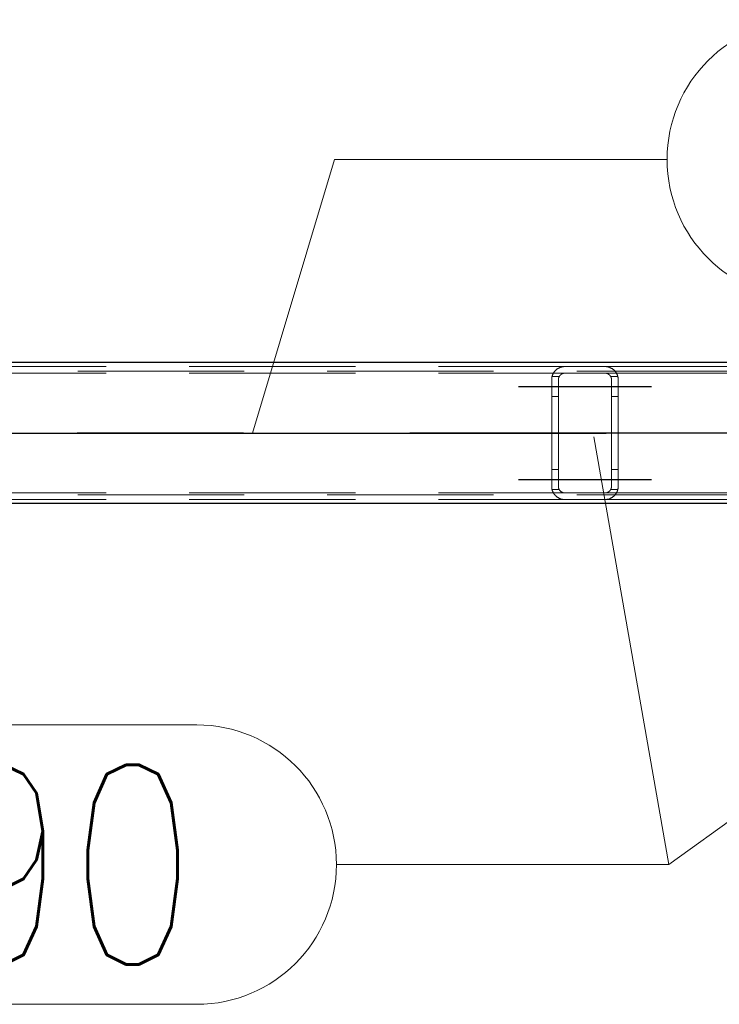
# Model space of a CAD drawing. Header units: millimetres. Extents: x -851 to 2, y 9346 to 10016.
# Tile 129 of 256: x -662 to -652, y 9567 to 9582. Entities that reach past the tile are written whole.
import ezdxf

# ---------------------------------------------------------------- set-up
doc = ezdxf.new("R2010")
doc.units = ezdxf.units.MM
doc.header["$LTSCALE"] = 10
doc.linetypes.add('HIDDEN', pattern=[0.375, 0.25, -0.125])
doc.linetypes.add('MITTE', pattern=[2, 1.25, -0.25, 0.25, -0.25])
for name, color, linetype, lineweight in [('PS_Hidden', 2, 'HIDDEN', 9), ('PS_Pos', 1, 'Continuous', 15), ('PS_Shape', 161, 'Continuous', 30), ('PS_SOLID', 7, 'Continuous', 30)]:
    doc.layers.add(name, color=color, linetype=linetype, lineweight=lineweight)
doc.layers.add('PS_Mid', color=5, linetype='MITTE')
doc.styles.add('simplex', font='simplex.shx', dxfattribs={"width": 0.75})

# ---------------------------------------------------------------- blocks, each defined once
blk = doc.blocks.new('*X706')
at = {"layer": 'PS_Hidden', "color": 2, "linetype": 'HIDDEN'}
for p, q in [((-486.492, 9576.72), (-781.692, 9576.72)), ((-663.568, 9576.79), (-654.168, 9576.79)), ((-654.334, 9576.702), (-654.332, 9576.706)), ((-654.332, 9576.706), (-654.329, 9576.709)), ((-654.329, 9576.709), (-654.326, 9576.713)), ((-654.326, 9576.713), (-654.324, 9576.716)), ((-654.324, 9576.716), (-654.321, 9576.72)), ((-654.321, 9576.72), (-654.318, 9576.723)), ((-654.318, 9576.723), (-654.315, 9576.727)), ((-654.315, 9576.727), (-654.312, 9576.73)), ((-654.312, 9576.73), (-654.309, 9576.733)), ((-654.309, 9576.733), (-654.305, 9576.736)), ((-654.305, 9576.736), (-654.302, 9576.739)), ((-654.302, 9576.739), (-654.299, 9576.742)), ((-654.299, 9576.742), (-654.296, 9576.745)), ((-654.296, 9576.745), (-654.292, 9576.747)), ((-654.292, 9576.747), (-654.289, 9576.75)), ((-654.289, 9576.75), (-654.285, 9576.753)), ((-654.285, 9576.753), (-654.281, 9576.756)), ((-654.281, 9576.756), (-654.277, 9576.758)), ((-654.277, 9576.758), (-654.273, 9576.761)), ((-654.273, 9576.761), (-654.268, 9576.763)), ((-654.268, 9576.763), (-654.264, 9576.766)), ((-654.264, 9576.766), (-654.259, 9576.768)), ((-654.259, 9576.768), (-654.255, 9576.771)), ((-654.255, 9576.771), (-654.25, 9576.773)), ((-654.25, 9576.773), (-654.245, 9576.775)), ((-654.245, 9576.775), (-654.24, 9576.777)), ((-654.24, 9576.777), (-654.234, 9576.779)), ((-654.234, 9576.779), (-654.229, 9576.781)), ((-654.229, 9576.781), (-654.223, 9576.783)), ((-654.223, 9576.783), (-654.218, 9576.784)), ((-654.218, 9576.784), (-654.211, 9576.786)), ((-654.211, 9576.786), (-654.205, 9576.787)), ((-654.205, 9576.787), (-654.198, 9576.788)), ((-654.198, 9576.788), (-654.191, 9576.789)), ((-654.191, 9576.789), (-654.183, 9576.79)), ((-654.183, 9576.79), (-654.176, 9576.79)), ((-654.176, 9576.79), (-654.168, 9576.79)), ((-654.168, 9576.79), (-653.568, 9576.79)), ((-654.168, 9576.79), (-654.168, 9576.79)), ((-653.568, 9576.79), (-644.168, 9576.79)), ((-653.568, 9576.79), (-653.561, 9576.79)), ((-653.561, 9576.79), (-653.554, 9576.79)), ((-653.554, 9576.79), (-653.547, 9576.789)), ((-653.547, 9576.789), (-653.54, 9576.788)), ((-653.54, 9576.788), (-653.533, 9576.787)), ((-653.533, 9576.787), (-653.526, 9576.786)), ((-653.526, 9576.786), (-653.519, 9576.784)), ((-653.519, 9576.784), (-653.513, 9576.783)), ((-653.513, 9576.783), (-653.507, 9576.781)), ((-653.507, 9576.781), (-653.502, 9576.779)), ((-653.502, 9576.779), (-653.497, 9576.777)), ((-653.497, 9576.777), (-653.492, 9576.775)), ((-653.492, 9576.775), (-653.487, 9576.773)), ((-653.487, 9576.773), (-653.482, 9576.771)), ((-653.482, 9576.771), (-653.477, 9576.768)), ((-653.477, 9576.768), (-653.472, 9576.766)), ((-653.472, 9576.766), (-653.468, 9576.763)), ((-653.468, 9576.763), (-653.463, 9576.76)), ((-653.463, 9576.76), (-653.459, 9576.758)), ((-653.459, 9576.758), (-653.455, 9576.755)), ((-653.455, 9576.755), (-653.451, 9576.752)), ((-653.451, 9576.752), (-653.447, 9576.749)), ((-653.447, 9576.749), (-653.443, 9576.746)), ((-653.443, 9576.746), (-653.439, 9576.743)), ((-653.439, 9576.743), (-653.436, 9576.74)), ((-653.436, 9576.74), (-653.432, 9576.737)), ((-653.432, 9576.737), (-653.429, 9576.734)), ((-653.429, 9576.734), (-653.426, 9576.731)), ((-653.426, 9576.731), (-653.423, 9576.728)), ((-653.423, 9576.728), (-653.42, 9576.725)), ((-653.42, 9576.725), (-653.417, 9576.721)), ((-653.417, 9576.721), (-653.414, 9576.718)), ((-653.414, 9576.718), (-653.412, 9576.715)), ((-653.412, 9576.715), (-653.409, 9576.711)), ((-653.409, 9576.711), (-653.406, 9576.707)), ((-653.406, 9576.707), (-653.404, 9576.704)), ((-663.568, 9576.69), (-654.168, 9576.69)), ((-654.368, 9576.605), (-654.367, 9576.61)), ((-654.368, 9576.6), (-654.368, 9576.605)), ((-654.368, 9576.595), (-654.368, 9576.6)), ((-654.368, 9576.59), (-654.368, 9576.595)), ((-654.368, 9574.99), (-654.368, 9576.59)), ((-654.367, 9576.615), (-654.366, 9576.619)), ((-654.367, 9576.61), (-654.367, 9576.615)), ((-654.366, 9576.619), (-654.365, 9576.624)), ((-654.365, 9576.629), (-654.364, 9576.634)), ((-654.365, 9576.624), (-654.365, 9576.629)), ((-654.364, 9576.634), (-654.363, 9576.638)), ((-654.363, 9576.638), (-654.361, 9576.643)), ((-654.255, 9576.64), (-654.362, 9576.64)), ((-654.361, 9576.643), (-654.36, 9576.647)), ((-654.36, 9576.647), (-654.359, 9576.652)), ((-654.359, 9576.652), (-654.357, 9576.656)), ((-654.357, 9576.656), (-654.356, 9576.661)), ((-654.356, 9576.661), (-654.354, 9576.665)), ((-654.354, 9576.665), (-654.352, 9576.67)), ((-654.352, 9576.67), (-654.35, 9576.674)), ((-654.35, 9576.674), (-654.348, 9576.678)), ((-654.348, 9576.678), (-654.346, 9576.682)), ((-654.346, 9576.682), (-654.344, 9576.686)), ((-654.344, 9576.686), (-654.342, 9576.69)), ((-654.342, 9576.69), (-654.339, 9576.694)), ((-654.339, 9576.694), (-654.337, 9576.698)), ((-654.337, 9576.698), (-654.334, 9576.702)), ((-654.267, 9576.604), (-654.268, 9576.601)), ((-654.268, 9576.601), (-654.268, 9576.599)), ((-654.268, 9576.599), (-654.268, 9576.597)), ((-654.268, 9576.597), (-654.268, 9576.595)), ((-654.268, 9576.595), (-654.268, 9576.593)), ((-654.268, 9576.593), (-654.268, 9576.59)), ((-654.268, 9576.59), (-654.268, 9574.99)), ((-654.268, 9576.59), (-654.268, 9576.59)), ((-654.266, 9576.61), (-654.267, 9576.608)), ((-654.267, 9576.608), (-654.267, 9576.606)), ((-654.267, 9576.606), (-654.267, 9576.604)), ((-654.265, 9576.615), (-654.266, 9576.613)), ((-654.266, 9576.613), (-654.266, 9576.61)), ((-654.264, 9576.619), (-654.265, 9576.617)), ((-654.265, 9576.617), (-654.265, 9576.615)), ((-654.263, 9576.621), (-654.264, 9576.619)), ((-654.262, 9576.626), (-654.263, 9576.624)), ((-654.263, 9576.624), (-654.263, 9576.621)), ((-654.261, 9576.628), (-654.262, 9576.626)), ((-654.26, 9576.63), (-654.261, 9576.628)), ((-654.259, 9576.632), (-654.26, 9576.63)), ((-654.258, 9576.634), (-654.259, 9576.632)), ((-654.257, 9576.636), (-654.258, 9576.634)), ((-654.256, 9576.638), (-654.257, 9576.636)), ((-654.255, 9576.64), (-654.256, 9576.638)), ((-654.254, 9576.642), (-654.255, 9576.64)), ((-654.253, 9576.644), (-654.254, 9576.642)), ((-654.251, 9576.646), (-654.253, 9576.644)), ((-654.25, 9576.648), (-654.251, 9576.646)), ((-654.249, 9576.65), (-654.25, 9576.648)), ((-654.247, 9576.652), (-654.249, 9576.65)), ((-654.246, 9576.654), (-654.247, 9576.652)), ((-654.244, 9576.655), (-654.246, 9576.654)), ((-654.243, 9576.657), (-654.244, 9576.655)), ((-654.241, 9576.659), (-654.243, 9576.657)), ((-654.24, 9576.661), (-654.241, 9576.659)), ((-654.238, 9576.662), (-654.24, 9576.661)), ((-654.236, 9576.664), (-654.238, 9576.662)), ((-654.234, 9576.665), (-654.236, 9576.664)), ((-654.233, 9576.667), (-654.234, 9576.665)), ((-654.231, 9576.668), (-654.233, 9576.667)), ((-654.229, 9576.67), (-654.231, 9576.668)), ((-654.227, 9576.671), (-654.229, 9576.67)), ((-654.225, 9576.673), (-654.227, 9576.671)), ((-654.223, 9576.674), (-654.225, 9576.673)), ((-654.22, 9576.676), (-654.223, 9576.674)), ((-654.218, 9576.677), (-654.22, 9576.676)), ((-654.216, 9576.678), (-654.218, 9576.677)), ((-654.213, 9576.68), (-654.216, 9576.678)), ((-654.211, 9576.681), (-654.213, 9576.68)), ((-654.208, 9576.682), (-654.211, 9576.681)), ((-654.205, 9576.683), (-654.208, 9576.682)), ((-654.203, 9576.684), (-654.205, 9576.683)), ((-654.2, 9576.685), (-654.203, 9576.684)), ((-654.197, 9576.686), (-654.2, 9576.685)), ((-654.194, 9576.687), (-654.197, 9576.686)), ((-654.191, 9576.688), (-654.194, 9576.687)), ((-654.188, 9576.688), (-654.191, 9576.688)), ((-654.185, 9576.689), (-654.188, 9576.688)), ((-654.182, 9576.689), (-654.185, 9576.689)), ((-654.178, 9576.69), (-654.182, 9576.689)), ((-654.175, 9576.69), (-654.178, 9576.69)), ((-654.172, 9576.69), (-654.175, 9576.69)), ((-654.168, 9576.69), (-654.172, 9576.69)), ((-653.568, 9576.69), (-654.168, 9576.69)), ((-653.568, 9576.69), (-644.168, 9576.69)), ((-653.565, 9576.69), (-653.568, 9576.69)), ((-653.562, 9576.69), (-653.565, 9576.69)), ((-653.559, 9576.69), (-653.562, 9576.69)), ((-653.555, 9576.689), (-653.559, 9576.69)), ((-653.552, 9576.689), (-653.555, 9576.689)), ((-653.549, 9576.688), (-653.552, 9576.689)), ((-653.545, 9576.688), (-653.549, 9576.688)), ((-653.542, 9576.687), (-653.545, 9576.688)), ((-653.539, 9576.686), (-653.542, 9576.687)), ((-653.536, 9576.685), (-653.539, 9576.686)), ((-653.533, 9576.684), (-653.536, 9576.685)), ((-653.531, 9576.683), (-653.533, 9576.684)), ((-653.528, 9576.682), (-653.531, 9576.683)), ((-653.525, 9576.681), (-653.528, 9576.682)), ((-653.523, 9576.679), (-653.525, 9576.681)), ((-653.52, 9576.678), (-653.523, 9576.679)), ((-653.518, 9576.677), (-653.52, 9576.678)), ((-653.515, 9576.675), (-653.518, 9576.677)), ((-653.513, 9576.674), (-653.515, 9576.675)), ((-653.511, 9576.672), (-653.513, 9576.674)), ((-653.509, 9576.67), (-653.511, 9576.672)), ((-653.507, 9576.669), (-653.509, 9576.67)), ((-653.505, 9576.667), (-653.507, 9576.669)), ((-653.503, 9576.666), (-653.505, 9576.667)), ((-653.501, 9576.664), (-653.503, 9576.666)), ((-653.499, 9576.662), (-653.501, 9576.664)), ((-653.497, 9576.661), (-653.499, 9576.662)), ((-653.496, 9576.659), (-653.497, 9576.661)), ((-653.494, 9576.657), (-653.496, 9576.659)), ((-653.493, 9576.656), (-653.494, 9576.657)), ((-653.491, 9576.654), (-653.493, 9576.656)), ((-653.49, 9576.652), (-653.491, 9576.654)), ((-653.488, 9576.65), (-653.49, 9576.652)), ((-653.487, 9576.648), (-653.488, 9576.65)), ((-653.486, 9576.647), (-653.487, 9576.648)), ((-653.484, 9576.645), (-653.486, 9576.647)), ((-653.483, 9576.643), (-653.484, 9576.645)), ((-653.482, 9576.641), (-653.483, 9576.643)), ((-653.481, 9576.639), (-653.482, 9576.641)), ((-653.375, 9576.64), (-653.482, 9576.64)), ((-653.48, 9576.637), (-653.481, 9576.639)), ((-653.479, 9576.635), (-653.48, 9576.637)), ((-653.478, 9576.633), (-653.479, 9576.635)), ((-653.477, 9576.631), (-653.478, 9576.633)), ((-653.476, 9576.629), (-653.477, 9576.631)), ((-653.475, 9576.627), (-653.476, 9576.629)), ((-653.474, 9576.624), (-653.475, 9576.627)), ((-653.474, 9576.622), (-653.474, 9576.624)), ((-653.473, 9576.62), (-653.474, 9576.622)), ((-653.472, 9576.618), (-653.473, 9576.62)), ((-653.472, 9576.616), (-653.472, 9576.618)), ((-653.471, 9576.614), (-653.472, 9576.616)), ((-653.471, 9576.612), (-653.471, 9576.614)), ((-653.47, 9576.61), (-653.471, 9576.612)), ((-653.47, 9576.607), (-653.47, 9576.61)), ((-653.47, 9576.605), (-653.47, 9576.607)), ((-653.469, 9576.603), (-653.47, 9576.605)), ((-653.469, 9576.601), (-653.469, 9576.603)), ((-653.469, 9576.599), (-653.469, 9576.601)), ((-653.469, 9576.597), (-653.469, 9576.599)), ((-653.468, 9576.595), (-653.469, 9576.597)), ((-653.468, 9576.592), (-653.468, 9576.595)), ((-653.468, 9576.59), (-653.468, 9576.592)), ((-653.468, 9574.99), (-653.468, 9576.59)), ((-653.404, 9576.704), (-653.401, 9576.7)), ((-653.401, 9576.7), (-653.399, 9576.696)), ((-653.399, 9576.696), (-653.396, 9576.692)), ((-653.396, 9576.692), (-653.394, 9576.688)), ((-653.394, 9576.688), (-653.392, 9576.684)), ((-653.392, 9576.684), (-653.39, 9576.68)), ((-653.39, 9576.68), (-653.388, 9576.676)), ((-653.388, 9576.676), (-653.386, 9576.672)), ((-653.386, 9576.672), (-653.384, 9576.668)), ((-653.384, 9576.668), (-653.382, 9576.663)), ((-653.382, 9576.663), (-653.381, 9576.659)), ((-653.381, 9576.659), (-653.379, 9576.655)), ((-653.379, 9576.655), (-653.378, 9576.65)), ((-653.378, 9576.65), (-653.376, 9576.646)), ((-653.376, 9576.646), (-653.375, 9576.641)), ((-653.375, 9576.641), (-653.374, 9576.637)), ((-653.374, 9576.637), (-653.373, 9576.632)), ((-653.373, 9576.632), (-653.372, 9576.628)), ((-653.372, 9576.628), (-653.371, 9576.623)), ((-653.371, 9576.623), (-653.37, 9576.618)), ((-653.37, 9576.618), (-653.37, 9576.614)), ((-653.37, 9576.614), (-653.369, 9576.609)), ((-653.369, 9576.609), (-653.369, 9576.604)), ((-653.369, 9576.604), (-653.369, 9576.6)), ((-653.369, 9576.6), (-653.368, 9576.595)), ((-653.368, 9576.595), (-653.368, 9576.59)), ((-653.368, 9576.59), (-653.368, 9574.99)), ((-653.368, 9576.59), (-653.368, 9576.59)), ((-654.268, 9576.34), (-654.368, 9576.34)), ((-653.368, 9576.34), (-653.468, 9576.34)), ((-654.268, 9575.24), (-654.368, 9575.24)), ((-653.368, 9575.24), (-653.468, 9575.24)), ((-654.368, 9574.985), (-654.368, 9574.99)), ((-654.368, 9574.99), (-654.368, 9574.99)), ((-654.368, 9574.981), (-654.368, 9574.985)), ((-654.368, 9574.976), (-654.368, 9574.981)), ((-654.367, 9574.971), (-654.368, 9574.976)), ((-654.367, 9574.966), (-654.367, 9574.971)), ((-654.366, 9574.961), (-654.367, 9574.966)), ((-654.365, 9574.957), (-654.366, 9574.961)), ((-654.365, 9574.952), (-654.365, 9574.957)), ((-654.364, 9574.947), (-654.365, 9574.952)), ((-654.363, 9574.943), (-654.364, 9574.947)), ((-654.361, 9574.938), (-654.363, 9574.943)), ((-654.255, 9574.94), (-654.362, 9574.94)), ((-654.36, 9574.933), (-654.361, 9574.938)), ((-654.359, 9574.929), (-654.36, 9574.933)), ((-654.268, 9574.99), (-654.268, 9574.988)), ((-654.268, 9574.988), (-654.268, 9574.986)), ((-654.268, 9574.986), (-654.268, 9574.984)), ((-654.268, 9574.984), (-654.268, 9574.981)), ((-654.268, 9574.981), (-654.268, 9574.979)), ((-654.268, 9574.979), (-654.267, 9574.977)), ((-654.267, 9574.977), (-654.267, 9574.975)), ((-654.267, 9574.975), (-654.267, 9574.973)), ((-654.267, 9574.973), (-654.266, 9574.97)), ((-654.266, 9574.97), (-654.266, 9574.968)), ((-654.266, 9574.968), (-654.265, 9574.966)), ((-654.265, 9574.966), (-654.265, 9574.964)), ((-654.265, 9574.964), (-654.264, 9574.962)), ((-654.264, 9574.962), (-654.263, 9574.959)), ((-654.263, 9574.959), (-654.263, 9574.957)), ((-654.263, 9574.957), (-654.262, 9574.955)), ((-654.262, 9574.955), (-654.261, 9574.953)), ((-654.261, 9574.953), (-654.26, 9574.951)), ((-654.26, 9574.951), (-654.259, 9574.949)), ((-654.259, 9574.949), (-654.258, 9574.947)), ((-654.258, 9574.947), (-654.257, 9574.945)), ((-654.257, 9574.945), (-654.256, 9574.942)), ((-654.256, 9574.942), (-654.255, 9574.94)), ((-654.255, 9574.94), (-654.254, 9574.938)), ((-654.254, 9574.938), (-654.253, 9574.937)), ((-654.253, 9574.937), (-654.251, 9574.935)), ((-654.251, 9574.935), (-654.25, 9574.933)), ((-654.25, 9574.933), (-654.249, 9574.931)), ((-654.249, 9574.931), (-654.247, 9574.929)), ((-653.49, 9574.929), (-653.488, 9574.93)), ((-653.488, 9574.93), (-653.487, 9574.932)), ((-653.487, 9574.932), (-653.486, 9574.934)), ((-653.486, 9574.934), (-653.484, 9574.936)), ((-653.484, 9574.936), (-653.483, 9574.938)), ((-653.483, 9574.938), (-653.482, 9574.94)), ((-653.482, 9574.94), (-653.481, 9574.942)), ((-653.375, 9574.94), (-653.482, 9574.94)), ((-653.481, 9574.942), (-653.48, 9574.944)), ((-653.48, 9574.944), (-653.479, 9574.946)), ((-653.479, 9574.946), (-653.478, 9574.948)), ((-653.478, 9574.948), (-653.477, 9574.95)), ((-653.477, 9574.95), (-653.476, 9574.952)), ((-653.476, 9574.952), (-653.475, 9574.954)), ((-653.475, 9574.954), (-653.474, 9574.956)), ((-653.474, 9574.958), (-653.473, 9574.96)), ((-653.474, 9574.956), (-653.474, 9574.958)), ((-653.473, 9574.96), (-653.472, 9574.963)), ((-653.472, 9574.965), (-653.471, 9574.967)), ((-653.472, 9574.963), (-653.472, 9574.965)), ((-653.471, 9574.969), (-653.47, 9574.971)), ((-653.471, 9574.967), (-653.471, 9574.969)), ((-653.47, 9574.975), (-653.469, 9574.978)), ((-653.47, 9574.973), (-653.47, 9574.975)), ((-653.47, 9574.971), (-653.47, 9574.973)), ((-653.469, 9574.984), (-653.468, 9574.986)), ((-653.469, 9574.982), (-653.469, 9574.984)), ((-653.469, 9574.98), (-653.469, 9574.982)), ((-653.469, 9574.978), (-653.469, 9574.98)), ((-653.468, 9574.988), (-653.468, 9574.99)), ((-653.468, 9574.99), (-653.468, 9574.99)), ((-653.468, 9574.986), (-653.468, 9574.988)), ((-653.378, 9574.93), (-653.379, 9574.926)), ((-653.376, 9574.935), (-653.378, 9574.93)), ((-653.375, 9574.939), (-653.376, 9574.935)), ((-653.374, 9574.944), (-653.375, 9574.939)), ((-653.373, 9574.949), (-653.374, 9574.944)), ((-653.372, 9574.953), (-653.373, 9574.949)), ((-653.371, 9574.958), (-653.372, 9574.953)), ((-653.37, 9574.962), (-653.371, 9574.958)), ((-653.369, 9574.972), (-653.37, 9574.967)), ((-653.37, 9574.967), (-653.37, 9574.962)), ((-653.368, 9574.986), (-653.369, 9574.981)), ((-653.369, 9574.981), (-653.369, 9574.976)), ((-653.369, 9574.976), (-653.369, 9574.972)), ((-653.368, 9574.99), (-653.368, 9574.986)), ((-486.492, 9574.86), (-781.692, 9574.86)), ((-663.568, 9574.89), (-654.168, 9574.89)), ((-663.568, 9574.79), (-654.168, 9574.79)), ((-654.357, 9574.924), (-654.359, 9574.929)), ((-654.356, 9574.92), (-654.357, 9574.924)), ((-654.354, 9574.916), (-654.356, 9574.92)), ((-654.352, 9574.911), (-654.354, 9574.916)), ((-654.35, 9574.907), (-654.352, 9574.911)), ((-654.348, 9574.903), (-654.35, 9574.907)), ((-654.346, 9574.899), (-654.348, 9574.903)), ((-654.344, 9574.895), (-654.346, 9574.899)), ((-654.342, 9574.89), (-654.344, 9574.895)), ((-654.339, 9574.887), (-654.342, 9574.89)), ((-654.337, 9574.883), (-654.339, 9574.887)), ((-654.334, 9574.879), (-654.337, 9574.883)), ((-654.332, 9574.875), (-654.334, 9574.879)), ((-654.329, 9574.871), (-654.332, 9574.875)), ((-654.326, 9574.868), (-654.329, 9574.871)), ((-654.324, 9574.864), (-654.326, 9574.868)), ((-654.321, 9574.861), (-654.324, 9574.864)), ((-654.318, 9574.858), (-654.321, 9574.861)), ((-654.315, 9574.854), (-654.318, 9574.858)), ((-654.312, 9574.851), (-654.315, 9574.854)), ((-654.309, 9574.848), (-654.312, 9574.851)), ((-654.305, 9574.845), (-654.309, 9574.848)), ((-654.302, 9574.842), (-654.305, 9574.845)), ((-654.299, 9574.839), (-654.302, 9574.842)), ((-654.296, 9574.836), (-654.299, 9574.839)), ((-654.292, 9574.833), (-654.296, 9574.836)), ((-654.289, 9574.831), (-654.292, 9574.833)), ((-654.285, 9574.828), (-654.289, 9574.831)), ((-654.281, 9574.825), (-654.285, 9574.828)), ((-654.277, 9574.822), (-654.281, 9574.825)), ((-654.273, 9574.82), (-654.277, 9574.822)), ((-654.268, 9574.817), (-654.273, 9574.82)), ((-654.264, 9574.815), (-654.268, 9574.817)), ((-654.259, 9574.812), (-654.264, 9574.815)), ((-654.255, 9574.81), (-654.259, 9574.812)), ((-654.25, 9574.808), (-654.255, 9574.81)), ((-654.245, 9574.806), (-654.25, 9574.808)), ((-654.247, 9574.929), (-654.246, 9574.927)), ((-654.246, 9574.927), (-654.244, 9574.925)), ((-654.24, 9574.803), (-654.245, 9574.806)), ((-654.244, 9574.925), (-654.243, 9574.924)), ((-654.243, 9574.924), (-654.241, 9574.922)), ((-654.241, 9574.922), (-654.24, 9574.92)), ((-654.24, 9574.92), (-654.238, 9574.918)), ((-654.234, 9574.802), (-654.24, 9574.803)), ((-654.238, 9574.918), (-654.236, 9574.917)), ((-654.236, 9574.917), (-654.234, 9574.915)), ((-654.234, 9574.915), (-654.233, 9574.914)), ((-654.229, 9574.8), (-654.234, 9574.802)), ((-654.233, 9574.914), (-654.231, 9574.912)), ((-654.231, 9574.912), (-654.229, 9574.911)), ((-654.229, 9574.911), (-654.227, 9574.909)), ((-654.223, 9574.798), (-654.229, 9574.8)), ((-654.227, 9574.909), (-654.225, 9574.908)), ((-654.225, 9574.908), (-654.223, 9574.906)), ((-654.223, 9574.906), (-654.22, 9574.905)), ((-654.218, 9574.797), (-654.223, 9574.798)), ((-654.22, 9574.905), (-654.218, 9574.904)), ((-654.218, 9574.904), (-654.216, 9574.902)), ((-654.211, 9574.795), (-654.218, 9574.797)), ((-654.216, 9574.902), (-654.213, 9574.901)), ((-654.213, 9574.901), (-654.211, 9574.9)), ((-654.211, 9574.9), (-654.208, 9574.899)), ((-654.205, 9574.794), (-654.211, 9574.795)), ((-654.208, 9574.899), (-654.205, 9574.897)), ((-654.205, 9574.897), (-654.203, 9574.896)), ((-654.198, 9574.793), (-654.205, 9574.794)), ((-654.203, 9574.896), (-654.2, 9574.895)), ((-654.2, 9574.895), (-654.197, 9574.895)), ((-654.191, 9574.792), (-654.198, 9574.793)), ((-654.197, 9574.895), (-654.194, 9574.894)), ((-654.194, 9574.894), (-654.191, 9574.893)), ((-654.191, 9574.893), (-654.188, 9574.892)), ((-654.183, 9574.791), (-654.191, 9574.792)), ((-654.188, 9574.892), (-654.185, 9574.892)), ((-654.185, 9574.892), (-654.182, 9574.891)), ((-654.176, 9574.791), (-654.183, 9574.791)), ((-654.182, 9574.891), (-654.178, 9574.891)), ((-654.178, 9574.891), (-654.175, 9574.891)), ((-654.168, 9574.79), (-654.176, 9574.791)), ((-654.175, 9574.891), (-654.172, 9574.89)), ((-654.172, 9574.89), (-654.168, 9574.89)), ((-654.168, 9574.89), (-653.568, 9574.89)), ((-653.568, 9574.79), (-654.168, 9574.79)), ((-653.568, 9574.89), (-644.168, 9574.89)), ((-653.568, 9574.89), (-653.565, 9574.89)), ((-653.561, 9574.791), (-653.568, 9574.79)), ((-653.568, 9574.79), (-644.168, 9574.79)), ((-653.568, 9574.79), (-653.568, 9574.79)), ((-653.565, 9574.89), (-653.562, 9574.891)), ((-653.562, 9574.891), (-653.559, 9574.891)), ((-653.554, 9574.791), (-653.561, 9574.791)), ((-653.559, 9574.891), (-653.555, 9574.891)), ((-653.555, 9574.891), (-653.552, 9574.892)), ((-653.547, 9574.792), (-653.554, 9574.791)), ((-653.552, 9574.892), (-653.549, 9574.892)), ((-653.549, 9574.892), (-653.545, 9574.893)), ((-653.54, 9574.792), (-653.547, 9574.792)), ((-653.545, 9574.893), (-653.542, 9574.894)), ((-653.542, 9574.894), (-653.539, 9574.895)), ((-653.533, 9574.794), (-653.54, 9574.792)), ((-653.539, 9574.895), (-653.536, 9574.896)), ((-653.536, 9574.896), (-653.533, 9574.897)), ((-653.533, 9574.897), (-653.531, 9574.898)), ((-653.526, 9574.795), (-653.533, 9574.794)), ((-653.531, 9574.898), (-653.528, 9574.899)), ((-653.528, 9574.899), (-653.525, 9574.9)), ((-653.519, 9574.796), (-653.526, 9574.795)), ((-653.525, 9574.9), (-653.523, 9574.901)), ((-653.523, 9574.901), (-653.52, 9574.903)), ((-653.52, 9574.903), (-653.518, 9574.904)), ((-653.513, 9574.798), (-653.519, 9574.796)), ((-653.518, 9574.904), (-653.515, 9574.906)), ((-653.515, 9574.906), (-653.513, 9574.907)), ((-653.513, 9574.907), (-653.511, 9574.909)), ((-653.507, 9574.8), (-653.513, 9574.798)), ((-653.511, 9574.909), (-653.509, 9574.91)), ((-653.509, 9574.91), (-653.507, 9574.912)), ((-653.507, 9574.912), (-653.505, 9574.913)), ((-653.502, 9574.802), (-653.507, 9574.8)), ((-653.505, 9574.913), (-653.503, 9574.915)), ((-653.503, 9574.915), (-653.501, 9574.917)), ((-653.497, 9574.804), (-653.502, 9574.802)), ((-653.501, 9574.917), (-653.499, 9574.918)), ((-653.499, 9574.918), (-653.497, 9574.92)), ((-653.497, 9574.92), (-653.496, 9574.922)), ((-653.492, 9574.806), (-653.497, 9574.804)), ((-653.496, 9574.922), (-653.494, 9574.923)), ((-653.494, 9574.923), (-653.493, 9574.925)), ((-653.493, 9574.925), (-653.491, 9574.927)), ((-653.487, 9574.808), (-653.492, 9574.806)), ((-653.491, 9574.927), (-653.49, 9574.929)), ((-653.482, 9574.81), (-653.487, 9574.808)), ((-653.477, 9574.813), (-653.482, 9574.81)), ((-653.472, 9574.815), (-653.477, 9574.813)), ((-653.468, 9574.818), (-653.472, 9574.815)), ((-653.463, 9574.82), (-653.468, 9574.818)), ((-653.459, 9574.823), (-653.463, 9574.82)), ((-653.455, 9574.826), (-653.459, 9574.823)), ((-653.451, 9574.829), (-653.455, 9574.826)), ((-653.447, 9574.832), (-653.451, 9574.829)), ((-653.443, 9574.835), (-653.447, 9574.832)), ((-653.439, 9574.838), (-653.443, 9574.835)), ((-653.436, 9574.841), (-653.439, 9574.838)), ((-653.432, 9574.844), (-653.436, 9574.841)), ((-653.429, 9574.847), (-653.432, 9574.844)), ((-653.426, 9574.85), (-653.429, 9574.847)), ((-653.423, 9574.853), (-653.426, 9574.85)), ((-653.42, 9574.856), (-653.423, 9574.853)), ((-653.417, 9574.859), (-653.42, 9574.856)), ((-653.414, 9574.863), (-653.417, 9574.859)), ((-653.412, 9574.866), (-653.414, 9574.863)), ((-653.409, 9574.87), (-653.412, 9574.866)), ((-653.406, 9574.873), (-653.409, 9574.87)), ((-653.404, 9574.877), (-653.406, 9574.873)), ((-653.401, 9574.881), (-653.404, 9574.877)), ((-653.399, 9574.885), (-653.401, 9574.881)), ((-653.396, 9574.888), (-653.399, 9574.885)), ((-653.394, 9574.892), (-653.396, 9574.888)), ((-653.392, 9574.896), (-653.394, 9574.892)), ((-653.39, 9574.9), (-653.392, 9574.896)), ((-653.388, 9574.905), (-653.39, 9574.9)), ((-653.386, 9574.909), (-653.388, 9574.905)), ((-653.384, 9574.913), (-653.386, 9574.909)), ((-653.382, 9574.917), (-653.384, 9574.913)), ((-653.381, 9574.922), (-653.382, 9574.917)), ((-653.379, 9574.926), (-653.381, 9574.922))]:
    blk.add_line(p, q, dxfattribs=at)
at = {"layer": 'PS_Mid', "color": 5, "linetype": 'MITTE'}
for p, q in [((-654.868, 9576.49), (-653.768, 9576.49)), ((-654.868, 9576.49), (-653.768, 9576.49)), ((-653.968, 9576.49), (-652.868, 9576.49)), ((-653.968, 9576.49), (-652.868, 9576.49)), ((-484.003, 9575.79), (-784.181, 9575.79)), ((-686.052, 9575.79), (-631.684, 9575.79)), ((-653.868, 9575.79), (-653.868, 9575.79)), ((-654.868, 9575.09), (-653.768, 9575.09)), ((-654.868, 9575.09), (-653.768, 9575.09)), ((-653.968, 9575.09), (-652.868, 9575.09)), ((-653.968, 9575.09), (-652.868, 9575.09))]:
    blk.add_line(p, q, dxfattribs=at)
at = {"layer": 'PS_SOLID', "color": 7, "linetype": 'Continuous'}
for p, q in [((-486.492, 9576.85), (-781.692, 9576.85)), ((-486.492, 9574.73), (-781.692, 9574.73))]:
    blk.add_line(p, q, dxfattribs=at)
blk = doc.blocks.new('*X750')
at = {"color": 1}
for p, q in [((-650.533, 9582.003), (-644.854, 9582.003)), ((-658.865, 9575.79), (-657.633, 9579.903)), ((-657.633, 9579.903), (-652.633, 9579.903)), ((-650.533, 9577.803), (-644.854, 9577.803))]:
    blk.add_line(p, q, dxfattribs=at)
for centre, start, end in [((-650.533, 9579.903), 90, 270), ((-644.854, 9579.903), 270, 90)]:
    blk.add_arc(centre, 2.1, start, end, dxfattribs=at)
at = {"color": 30, "style": 'simplex', "width": 0.75}
blk.add_text('586', height=3, dxfattribs=at).set_placement((-650.533, 9578.403))
blk = doc.blocks.new('*X1349')
at = {"color": 1}
for p, q in [((-653.734, 9575.733), (-652.605, 9569.304)), ((-665.491, 9571.404), (-659.705, 9571.404)), ((-657.605, 9569.304), (-652.605, 9569.304)), ((-665.491, 9567.204), (-659.705, 9567.204))]:
    blk.add_line(p, q, dxfattribs=at)
for centre, start, end in [((-665.491, 9569.304), 90, 270), ((-659.705, 9569.304), 270, 90)]:
    blk.add_arc(centre, 2.1, start, end, dxfattribs=at)
at = {"color": 30, "style": 'simplex', "width": 0.75}
blk.add_text('590', height=3, dxfattribs=at).set_placement((-665.491, 9567.804))
blk = doc.blocks.new('*X1350')
at = {"color": 1}
for p, q in [((-643.734, 9575.733), (-652.605, 9569.304)), ((-665.491, 9571.404), (-659.705, 9571.404)), ((-657.605, 9569.304), (-652.605, 9569.304)), ((-665.491, 9567.204), (-659.705, 9567.204))]:
    blk.add_line(p, q, dxfattribs=at)
blk.add_arc((-659.705, 9569.304), 2.1, 270, 90, dxfattribs=at)
at = {"color": 30, "style": 'simplex', "width": 0.75}
blk.add_text('590', height=3, dxfattribs=at).set_placement((-665.491, 9567.804))

msp = doc.modelspace()

# ---------------------------------------------------------------- block references
at = {"layer": 'PS_Pos'}
for name in ['*X750', '*X1349', '*X1350']:
    msp.add_blockref(name, (0, 0), dxfattribs=at)
at = {"layer": 'PS_Shape', "color": 31}
msp.add_blockref('*X706', (0, 0), dxfattribs=at)

doc.saveas('drawing.dxf')
